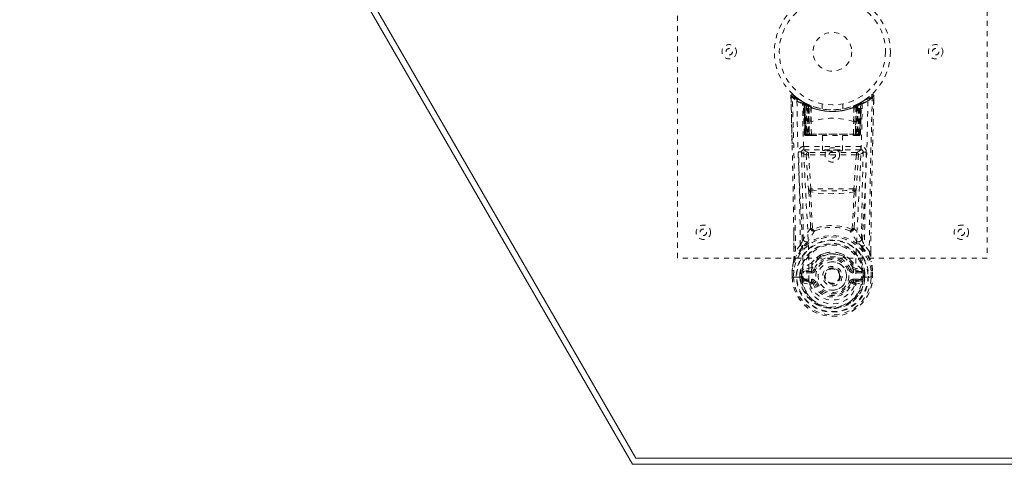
# Model space of a CAD drawing. Header units: inches. Extents: x 11.3 to 82.8, y 29.8 to 50.3.
# Tile 1 of 4: x 11.3 to 30.4, y 29.8 to 38.4. Entities that reach past the tile are written whole.
import ezdxf

# ---------------------------------------------------------------- set-up
doc = ezdxf.new("R2010")
doc.units = ezdxf.units.IN
doc.header["$MEASUREMENT"] = 0
doc.linetypes.add('SLD-Dashed', pattern=[0.075, 0.05, -0.025])
doc.linetypes.add('SLD-Solid', pattern=[0])

msp = doc.modelspace()

# ---------------------------------------------------------------- linework, layer by layer
at = {"color": 7, "linetype": 'SLD-Solid', "lineweight": 15}
for p, q in [((23.158, 29.762), (11.283, 50.33)), ((11.487, 50.212), (23.226, 29.88)), ((23.226, 29.88), (11.487, 50.212)), ((23.226, 29.88), (70.84, 29.88)), ((70.84, 29.88), (23.226, 29.88)), ((70.908, 29.762), (23.158, 29.762))]:
    msp.add_line(p, q, dxfattribs=at)
at = {"color": 7, "linetype": 'SLD-Dashed', "lineweight": 0}
for p, q in [((24.033, 33.762), (24.033, 41.762)), ((30.033, 41.762), (30.033, 33.762)), ((26.229, 36.852), (26.227, 36.902)), ((26.229, 36.902), (26.23, 36.852)), ((26.251, 35.978), (26.231, 36.895)), ((27.705, 36.857), (27.687, 36.838)), ((27.836, 36.856), (27.837, 36.902)), ((27.837, 36.855), (27.838, 36.902)), ((26.467, 36.786), (26.454, 36.794)), ((26.473, 36.782), (26.46, 36.789)), ((26.468, 36.786), (26.467, 36.786)), ((26.482, 36.761), (26.469, 36.769)), ((26.49, 36.166), (26.469, 36.769)), ((26.471, 36.784), (26.47, 36.784)), ((26.503, 36.166), (26.482, 36.761)), ((26.482, 36.761), (26.503, 36.166)), ((26.482, 36.761), (26.482, 36.761)), ((26.485, 36.776), (26.485, 36.776)), ((26.55, 36.743), (26.485, 36.776)), ((26.501, 36.754), (26.522, 36.162)), ((26.567, 36.717), (26.501, 36.751)), ((26.521, 36.166), (26.501, 36.751)), ((26.529, 36.721), (26.542, 36.747)), ((26.529, 36.721), (26.529, 36.166)), ((26.547, 36.712), (26.529, 36.721)), ((26.542, 36.714), (26.562, 36.706)), ((26.543, 36.166), (26.542, 36.714)), ((26.547, 36.712), (26.559, 36.738)), ((26.547, 36.166), (26.547, 36.712)), ((26.552, 36.742), (26.55, 36.743)), ((26.559, 36.738), (26.552, 36.742)), ((26.561, 36.706), (26.561, 36.166)), ((26.58, 36.698), (26.561, 36.706)), ((26.562, 36.706), (26.573, 36.732)), ((26.562, 36.706), (26.562, 36.166)), ((26.567, 36.717), (26.569, 36.716)), ((26.586, 36.166), (26.567, 36.717)), ((26.569, 36.716), (26.586, 36.216)), ((26.573, 36.732), (26.591, 36.724)), ((26.58, 36.698), (26.591, 36.724)), ((26.58, 36.166), (26.58, 36.698)), ((26.619, 36.685), (26.614, 36.686)), ((26.616, 36.409), (26.614, 36.686)), ((26.622, 36.711), (26.618, 36.713)), ((26.619, 36.685), (26.621, 36.407)), ((26.833, 36.751), (26.833, 36.654)), ((27.233, 36.654), (27.233, 36.751)), ((27.448, 36.713), (27.443, 36.711)), ((27.445, 36.407), (27.447, 36.685)), ((27.452, 36.686), (27.447, 36.685)), ((27.452, 36.686), (27.449, 36.409)), ((27.475, 36.724), (27.493, 36.732)), ((27.499, 36.717), (27.479, 36.166)), ((27.479, 36.216), (27.497, 36.716)), ((27.505, 36.706), (27.486, 36.698)), ((27.486, 36.698), (27.486, 36.166)), ((27.497, 36.716), (27.499, 36.717)), ((27.565, 36.751), (27.499, 36.717)), ((27.504, 36.706), (27.523, 36.714)), ((27.504, 36.166), (27.504, 36.706)), ((27.505, 36.166), (27.505, 36.706)), ((27.516, 36.743), (27.514, 36.742)), ((27.58, 36.776), (27.516, 36.743)), ((27.537, 36.721), (27.519, 36.712)), ((27.519, 36.712), (27.519, 36.166)), ((27.523, 36.714), (27.523, 36.166)), ((27.536, 36.166), (27.537, 36.721)), ((27.542, 36.162), (27.564, 36.754)), ((27.545, 36.166), (27.565, 36.751)), ((27.563, 36.166), (27.583, 36.761)), ((27.583, 36.761), (27.563, 36.166)), ((27.576, 36.166), (27.597, 36.769)), ((27.58, 36.776), (27.58, 36.776)), ((27.597, 36.769), (27.583, 36.761)), ((27.583, 36.761), (27.583, 36.761)), ((27.595, 36.784), (27.595, 36.784)), ((27.612, 36.794), (27.598, 36.786)), ((27.598, 36.786), (27.598, 36.786)), ((26.62, 36.407), (26.621, 36.407)), ((26.626, 36.163), (26.62, 36.407)), ((27.44, 36.163), (27.446, 36.407)), ((27.445, 36.407), (27.446, 36.407)), ((26.49, 36.166), (26.503, 36.166)), ((26.521, 36.166), (26.586, 36.166)), ((26.529, 36.166), (26.547, 36.166)), ((26.53, 36.137), (26.543, 36.137)), ((26.533, 36.137), (26.543, 36.137)), ((26.562, 36.166), (26.543, 36.166)), ((26.551, 36.137), (26.543, 36.138)), ((26.543, 36.137), (26.544, 36.137)), ((27.519, 36.166), (26.547, 36.166)), ((26.551, 36.137), (26.609, 36.137)), ((26.561, 36.166), (26.58, 36.166)), ((26.562, 36.166), (27.504, 36.166)), ((27.486, 36.166), (26.58, 36.166)), ((26.603, 36.137), (26.58, 36.137)), ((26.587, 36.166), (26.586, 36.166)), ((26.587, 36.166), (26.588, 36.164)), ((26.616, 36.137), (26.633, 36.137)), ((26.616, 36.137), (26.616, 36.137)), ((26.633, 36.137), (27.433, 36.137)), ((26.838, 36.137), (26.838, 35.846)), ((27.228, 35.846), (27.228, 36.137)), ((27.433, 36.137), (27.449, 36.137)), ((27.449, 36.137), (27.45, 36.137)), ((27.457, 36.137), (27.515, 36.137)), ((27.485, 36.137), (27.457, 36.137)), ((27.479, 36.166), (27.478, 36.166)), ((27.478, 36.164), (27.478, 36.166)), ((27.479, 36.166), (27.545, 36.166)), ((27.485, 36.137), (27.486, 36.137)), ((27.486, 36.166), (27.505, 36.166)), ((27.486, 36.137), (27.504, 36.137)), ((27.523, 36.166), (27.504, 36.166)), ((27.519, 36.166), (27.536, 36.166)), ((27.522, 36.137), (27.533, 36.137)), ((27.522, 36.137), (27.522, 36.137)), ((27.522, 36.137), (27.536, 36.137)), ((27.545, 36.166), (27.545, 36.166)), ((27.563, 36.166), (27.576, 36.166)), ((26.481, 35.925), (26.481, 35.863)), ((27.585, 35.925), (26.481, 35.925)), ((27.585, 35.863), (27.585, 35.925)), ((26.481, 35.863), (27.585, 35.863)), ((26.524, 35.763), (26.571, 35.098)), ((26.569, 35.81), (26.569, 35.765)), ((27.497, 35.81), (26.569, 35.81)), ((27.497, 35.765), (26.569, 35.765)), ((26.616, 35.102), (26.569, 35.765)), ((27.497, 35.765), (27.45, 35.102)), ((27.541, 35.763), (27.495, 35.098)), ((27.497, 35.81), (27.497, 35.765)), ((27.497, 35.765), (27.541, 35.763)), ((27.45, 35.102), (26.616, 35.102)), ((26.288, 33.892), (26.284, 34.253)), ((26.647, 34.33), (26.647, 34.33)), ((27.419, 34.33), (27.419, 34.33)), ((27.777, 33.892), (27.781, 34.237)), ((26.411, 34.011), (26.318, 33.896)), ((27.748, 33.896), (27.654, 34.011)), ((26.881, 33.849), (26.805, 33.821)), ((27.261, 33.821), (27.187, 33.849)), ((30.033, 33.762), (24.033, 33.762)), ((26.679, 33.723), (26.63, 33.669)), ((26.636, 33.624), (26.635, 33.576)), ((27.435, 33.669), (27.386, 33.723)), ((27.429, 33.624), (27.431, 33.576)), ((26.253, 33.524), (26.253, 33.52)), ((26.253, 33.392), (26.253, 33.52)), ((26.255, 33.52), (26.254, 33.392)), ((26.283, 33.519), (26.282, 33.396)), ((26.301, 33.393), (26.319, 33.393)), ((26.301, 33.392), (26.301, 33.393)), ((26.403, 33.397), (26.404, 33.471)), ((26.433, 33.397), (26.403, 33.397)), ((26.403, 33.397), (26.403, 33.397)), ((26.434, 33.469), (26.404, 33.471)), ((26.434, 33.469), (26.433, 33.397)), ((26.438, 33.398), (26.433, 33.397)), ((26.44, 33.319), (26.433, 33.397)), ((26.438, 33.483), (26.434, 33.469)), ((26.438, 33.483), (26.438, 33.398)), ((26.438, 33.483), (26.438, 33.483)), ((26.635, 33.576), (26.468, 33.539)), ((26.472, 33.503), (26.625, 33.54)), ((26.472, 33.503), (26.472, 33.473)), ((26.625, 33.503), (26.472, 33.503)), ((26.625, 33.473), (26.472, 33.473)), ((26.625, 33.54), (26.637, 33.557)), ((26.625, 33.503), (26.625, 33.54)), ((26.625, 33.473), (26.625, 33.503)), ((26.637, 33.557), (26.68, 33.541)), ((27.189, 33.412), (27.189, 33.408)), ((27.386, 33.541), (27.428, 33.557)), ((27.428, 33.557), (27.441, 33.54)), ((27.431, 33.576), (27.598, 33.539)), ((27.441, 33.503), (27.441, 33.54)), ((27.441, 33.54), (27.594, 33.503)), ((27.594, 33.503), (27.441, 33.503)), ((27.441, 33.473), (27.441, 33.503)), ((27.594, 33.473), (27.441, 33.473)), ((27.594, 33.473), (27.594, 33.503)), ((27.632, 33.469), (27.628, 33.483)), ((27.628, 33.483), (27.628, 33.398)), ((27.628, 33.483), (27.628, 33.483)), ((27.628, 33.398), (27.633, 33.397)), ((27.662, 33.471), (27.632, 33.469)), ((27.633, 33.397), (27.632, 33.469)), ((27.662, 33.397), (27.633, 33.397)), ((27.662, 33.471), (27.662, 33.47)), ((27.662, 33.47), (27.662, 33.397)), ((27.662, 33.397), (27.662, 33.397)), ((27.747, 33.393), (27.765, 33.393)), ((27.765, 33.393), (27.765, 33.392)), ((27.783, 33.396), (27.783, 33.519)), ((27.812, 33.392), (27.811, 33.52)), ((27.812, 33.52), (27.812, 33.524)), ((27.813, 33.392), (27.812, 33.52)), ((26.253, 33.392), (26.256, 33.392)), ((26.256, 33.392), (26.283, 33.392)), ((26.283, 33.392), (26.301, 33.392)), ((26.319, 33.393), (26.461, 33.393)), ((26.455, 33.284), (26.597, 33.251)), ((26.485, 33.351), (26.485, 33.321)), ((26.485, 33.351), (26.625, 33.351)), ((26.624, 33.291), (26.485, 33.321)), ((26.485, 33.321), (26.625, 33.321)), ((26.625, 33.321), (26.624, 33.291)), ((26.625, 33.351), (26.625, 33.321)), ((26.68, 33.282), (26.652, 33.272)), ((27.413, 33.272), (27.386, 33.282)), ((27.441, 33.321), (27.441, 33.351)), ((27.441, 33.351), (27.581, 33.351)), ((27.441, 33.291), (27.441, 33.321)), ((27.581, 33.321), (27.441, 33.291)), ((27.441, 33.321), (27.581, 33.321)), ((27.469, 33.251), (27.611, 33.284)), ((27.581, 33.321), (27.581, 33.351)), ((27.604, 33.387), (27.605, 33.393)), ((27.605, 33.393), (27.747, 33.393)), ((27.765, 33.392), (27.783, 33.392)), ((27.783, 33.392), (27.809, 33.392)), ((27.809, 33.392), (27.813, 33.392))]:
    msp.add_line(p, q, dxfattribs=at)
at = {"color": 7, "linetype": 'SLD-Dashed', "lineweight": 0, "flags": 128}
for points in [[(27.813, 35.934), (27.814, 36.008), (27.818, 36.18), (27.823, 36.39), (27.829, 36.637), (27.834, 36.895)], [(26.346, 36.809), (26.353, 36.355), (26.365, 35.906), (26.382, 35.463), (26.404, 35.027), (26.434, 34.461), (26.457, 33.914), (26.462, 33.387)], [(26.578, 33.321), (26.574, 33.851), (26.551, 34.4), (26.519, 34.967), (26.496, 35.404), (26.477, 35.849), (26.463, 36.299), (26.455, 36.753)], [(26.477, 36.781), (26.47, 36.784), (26.468, 36.786)], [(26.499, 36.758), (26.494, 36.769), (26.489, 36.774)], [(26.541, 36.745), (26.534, 36.75), (26.525, 36.755)], [(26.542, 36.714), (26.547, 36.724), (26.551, 36.733), (26.554, 36.739), (26.555, 36.74)], [(26.573, 36.732), (26.572, 36.73), (26.569, 36.725), (26.565, 36.716), (26.561, 36.706)], [(27.486, 36.698), (27.482, 36.708), (27.478, 36.716), (27.475, 36.722), (27.475, 36.724)], [(27.611, 36.753), (27.602, 36.299), (27.589, 35.849), (27.57, 35.404), (27.547, 34.967), (27.515, 34.4), (27.491, 33.851), (27.487, 33.321)], [(27.492, 36.732), (27.493, 36.73), (27.496, 36.724), (27.5, 36.716), (27.504, 36.706)], [(27.505, 36.706), (27.501, 36.716), (27.497, 36.725), (27.494, 36.73), (27.493, 36.732)], [(27.519, 36.712), (27.514, 36.722), (27.51, 36.731), (27.507, 36.736), (27.507, 36.738)], [(27.511, 36.74), (27.512, 36.739), (27.515, 36.733), (27.519, 36.724), (27.523, 36.714)], [(27.537, 36.721), (27.532, 36.73), (27.528, 36.739), (27.525, 36.745), (27.524, 36.747)], [(27.541, 36.755), (27.532, 36.75), (27.525, 36.745)], [(27.72, 36.809), (27.713, 36.355), (27.701, 35.906), (27.684, 35.463), (27.662, 35.027), (27.632, 34.461), (27.609, 33.914), (27.604, 33.387)], [(26.586, 36.216), (26.586, 36.329), (26.59, 36.385), (26.597, 36.411), (26.6, 36.416), (26.603, 36.418), (26.605, 36.418), (26.606, 36.418), (26.609, 36.416), (26.612, 36.414), (26.616, 36.409)], [(26.616, 36.409), (26.618, 36.407), (26.619, 36.407), (26.619, 36.407), (26.62, 36.407)], [(27.446, 36.407), (27.447, 36.407), (27.447, 36.407), (27.448, 36.407), (27.449, 36.409)], [(27.449, 36.409), (27.454, 36.414), (27.456, 36.416), (27.459, 36.418), (27.461, 36.418), (27.463, 36.418), (27.465, 36.416), (27.469, 36.411), (27.476, 36.385), (27.48, 36.329), (27.479, 36.216)], [(26.529, 36.166), (26.514, 36.166), (26.501, 36.166), (26.493, 36.166), (26.49, 36.166), (26.49, 36.166)], [(26.503, 36.166), (26.507, 36.166), (26.516, 36.166), (26.528, 36.166), (26.543, 36.166)], [(26.561, 36.166), (26.545, 36.166), (26.538, 36.166), (26.532, 36.166), (26.527, 36.166), (26.523, 36.166), (26.521, 36.166), (26.521, 36.166)], [(26.586, 36.216), (26.586, 36.216), (26.587, 36.166)], [(26.626, 36.163), (26.828, 36.163), (27.033, 36.163), (27.238, 36.163), (27.44, 36.163)], [(27.478, 36.166), (27.479, 36.216), (27.479, 36.216)], [(27.545, 36.166), (27.544, 36.166), (27.542, 36.166), (27.539, 36.166), (27.534, 36.166), (27.527, 36.166), (27.52, 36.166), (27.505, 36.166)], [(27.523, 36.166), (27.537, 36.166), (27.55, 36.166), (27.559, 36.166), (27.563, 36.166)], [(27.576, 36.166), (27.575, 36.166), (27.573, 36.166), (27.564, 36.166), (27.551, 36.166), (27.536, 36.166)], [(26.436, 35.817), (26.465, 35.789), (26.524, 35.763)], [(26.436, 35.817), (26.456, 34.973), (26.47, 34.131)], [(26.569, 35.81), (26.51, 35.836), (26.481, 35.863)], [(26.569, 35.765), (26.553, 35.764), (26.539, 35.763), (26.529, 35.763), (26.524, 35.763)], [(27.585, 35.863), (27.555, 35.836), (27.497, 35.81)], [(27.541, 35.763), (27.601, 35.789), (27.63, 35.817)], [(27.596, 34.131), (27.609, 34.973), (27.63, 35.817)], [(26.571, 35.098), (26.575, 35.099), (26.586, 35.099), (26.6, 35.101), (26.616, 35.102)], [(26.571, 35.098), (26.573, 35.076), (26.576, 35.055)], [(26.576, 35.055), (26.595, 34.696), (26.612, 34.344)], [(27.456, 35.045), (27.317, 35.021), (27.175, 35.012), (27.033, 35.01), (26.89, 35.012), (26.749, 35.021), (26.61, 35.045)], [(26.61, 35.045), (26.629, 34.684), (26.647, 34.33)], [(26.62, 35.08), (26.618, 35.091), (26.616, 35.102)], [(27.419, 34.33), (27.437, 34.684), (27.456, 35.045)], [(27.45, 35.102), (27.448, 35.091), (27.446, 35.08)], [(27.45, 35.102), (27.466, 35.101), (27.48, 35.099), (27.49, 35.099), (27.495, 35.098)], [(27.49, 35.055), (27.471, 34.696), (27.454, 34.344)], [(27.49, 35.055), (27.493, 35.076), (27.495, 35.098)], [(26.287, 34.254), (26.288, 34.133), (26.29, 33.894)], [(26.611, 34.337), (26.537, 34.239), (26.47, 34.131)], [(26.611, 34.337), (26.613, 34.327), (26.617, 34.318), (26.623, 34.311), (26.63, 34.307), (26.637, 34.306), (26.645, 34.307), (26.652, 34.312), (26.658, 34.318)], [(27.408, 34.318), (27.414, 34.312), (27.421, 34.307), (27.428, 34.306), (27.436, 34.307), (27.443, 34.311), (27.449, 34.318), (27.453, 34.327), (27.455, 34.337)], [(27.596, 34.131), (27.529, 34.239), (27.455, 34.337)], [(27.776, 33.894), (27.777, 34.128), (27.778, 34.238)], [(26.454, 33.976), (26.355, 33.851), (26.281, 33.7)], [(26.564, 34.083), (26.559, 34.077), (26.551, 34.069)], [(27.515, 34.069), (27.506, 34.077), (27.502, 34.083)], [(27.612, 33.976), (27.712, 33.847), (27.785, 33.7)], [(26.805, 33.821), (26.707, 33.754), (26.679, 33.723)], [(27.386, 33.723), (27.359, 33.754), (27.261, 33.821)], [(26.281, 33.7), (26.264, 33.613), (26.253, 33.524)], [(26.281, 33.7), (26.279, 33.695), (26.279, 33.69)], [(27.787, 33.69), (27.786, 33.695), (27.785, 33.7)], [(27.812, 33.524), (27.801, 33.613), (27.785, 33.7)], [(26.282, 33.396), (26.276, 33.396), (26.27, 33.396), (26.264, 33.396), (26.26, 33.395), (26.256, 33.396), (26.254, 33.396), (26.252, 33.395), (26.253, 33.392)], [(26.283, 33.519), (26.278, 33.52), (26.272, 33.521), (26.267, 33.522), (26.263, 33.522), (26.259, 33.523), (26.256, 33.523), (26.254, 33.524), (26.253, 33.524)], [(26.253, 33.52), (26.253, 33.52), (26.254, 33.52), (26.257, 33.52), (26.261, 33.52), (26.265, 33.52), (26.271, 33.519), (26.277, 33.519), (26.283, 33.519)], [(26.434, 33.469), (26.434, 33.469), (26.434, 33.469)], [(26.472, 33.473), (26.454, 33.475), (26.438, 33.483)], [(26.468, 33.539), (26.461, 33.531), (26.446, 33.517)], [(26.708, 33.531), (26.703, 33.533), (26.697, 33.535), (26.693, 33.537), (26.688, 33.538), (26.685, 33.539), (26.682, 33.54), (26.681, 33.541), (26.68, 33.541)], [(27.358, 33.531), (27.363, 33.533), (27.368, 33.535), (27.373, 33.537), (27.377, 33.538), (27.381, 33.539), (27.383, 33.54), (27.385, 33.541), (27.386, 33.541)], [(27.431, 33.576), (27.43, 33.564), (27.428, 33.557), (27.428, 33.557)], [(27.628, 33.483), (27.611, 33.475), (27.594, 33.473)], [(27.62, 33.517), (27.614, 33.522), (27.598, 33.539)], [(27.632, 33.469), (27.632, 33.469), (27.632, 33.469)], [(27.812, 33.524), (27.811, 33.524), (27.809, 33.523), (27.806, 33.523), (27.803, 33.522), (27.798, 33.522), (27.793, 33.521), (27.788, 33.52), (27.783, 33.519)], [(27.783, 33.519), (27.789, 33.519), (27.795, 33.519), (27.8, 33.52), (27.805, 33.52), (27.809, 33.52), (27.811, 33.52), (27.813, 33.52), (27.812, 33.52)], [(27.813, 33.392), (27.813, 33.395), (27.812, 33.396), (27.81, 33.396), (27.806, 33.395), (27.801, 33.396), (27.796, 33.396), (27.79, 33.396), (27.783, 33.396)], [(26.443, 33.334), (26.462, 33.346), (26.485, 33.351)], [(26.462, 33.387), (26.461, 33.39), (26.461, 33.393)], [(26.462, 33.387), (26.466, 33.378), (26.473, 33.369)], [(26.578, 33.321), (26.576, 33.321), (26.574, 33.322)], [(27.487, 33.321), (27.485, 33.239), (27.465, 33.157), (27.427, 33.079), (27.371, 33.009), (27.301, 32.95), (27.218, 32.906), (27.128, 32.879), (27.033, 32.87), (26.938, 32.879), (26.848, 32.906), (26.765, 32.95), (26.694, 33.009), (26.639, 33.079), (26.601, 33.157), (26.581, 33.239), (26.578, 33.321)], [(26.653, 33.272), (26.645, 33.284), (26.642, 33.288), (26.637, 33.29), (26.633, 33.291), (26.629, 33.291), (26.62, 33.29), (26.61, 33.286), (26.602, 33.281), (26.598, 33.277), (26.596, 33.271), (26.596, 33.253)], [(26.653, 33.272), (26.65, 33.271), (26.645, 33.269), (26.636, 33.266), (26.626, 33.262), (26.616, 33.258), (26.607, 33.255), (26.6, 33.252), (26.597, 33.251)], [(26.708, 33.292), (26.703, 33.29), (26.697, 33.288), (26.693, 33.287), (26.688, 33.285), (26.685, 33.284), (26.682, 33.283), (26.681, 33.282), (26.68, 33.282)], [(27.358, 33.292), (27.363, 33.29), (27.368, 33.288), (27.373, 33.287), (27.377, 33.285), (27.381, 33.284), (27.383, 33.283), (27.385, 33.282), (27.386, 33.282)], [(27.47, 33.253), (27.471, 33.266), (27.468, 33.275), (27.466, 33.279), (27.463, 33.282), (27.455, 33.286), (27.445, 33.29), (27.435, 33.291), (27.429, 33.29), (27.424, 33.287), (27.418, 33.281), (27.413, 33.272)], [(27.413, 33.272), (27.415, 33.271), (27.421, 33.269), (27.43, 33.266), (27.44, 33.262), (27.45, 33.258), (27.459, 33.255), (27.466, 33.252), (27.469, 33.251)], [(27.492, 33.322), (27.489, 33.321), (27.487, 33.321)], [(27.581, 33.351), (27.603, 33.346), (27.623, 33.334)], [(27.604, 33.387), (27.599, 33.378), (27.593, 33.369)]]:
    msp.add_lwpolyline(points, dxfattribs=at)
at = {"color": 7, "linetype": 'SLD-Dashed', "lineweight": 0}
for centre, radius in [((27.033, 37.762), 1.125), ((27.033, 37.762), 1.03), ((27.033, 37.762), 0.375), ((25.033, 37.762), 0.14), ((25.033, 37.762), 0.0625), ((29.033, 37.762), 0.14), ((29.033, 37.762), 0.0625), ((27.033, 35.762), 0.14), ((27.033, 35.762), 0.0625), ((24.533, 34.262), 0.14), ((29.533, 34.262), 0.14), ((24.533, 34.262), 0.0625), ((29.533, 34.262), 0.0625), ((27.033, 33.412), 0.7), ((27.033, 33.412), 0.69), ((27.033, 33.412), 0.623), ((27.033, 33.412), 0.32), ((27.033, 33.412), 0.275), ((27.033, 33.412), 0.188), ((27.033, 33.412), 0.156), ((27.033, 33.412), 0.142), ((27.033, 33.412), 0.14), ((27.033, 33.412), 0.138)]:
    msp.add_circle(centre, radius, dxfattribs=at)
for centre, radius, start, end in [((26.257, 36.902), 0.03, 47.9293, 181.4926), ((26.266, 36.273), 0.63, 90.8113, 93.542), ((27.017, 37.785), 1.185, 228.2227, 235.5032), ((-111.365, 32.615), 137.659, 0.68191, 1.76381), ((26.671, 36.543), 0.548, 135.9121, 139.0214), ((-117.338, 32.491), 143.663, 0.56045, 1.75982), ((27.033, 37.763), 1.158, 227.9756, 312.0241), ((27.028, 37.755), 1.119, 228.0245, 235.412), ((26.635, 37.247), 0.483, 223.7159, 237.8679), ((26.376, 36.809), 0.03, 55.9398, 180.201), ((27.033, 37.762), 1.128, 235.3891, 240.5522), ((27.032, 37.762), 1.128, 299.4496, 304.6091), ((27.059, 37.727), 1.084, 304.5143, 311.3054), ((27.69, 36.809), 0.03, 359.8129, 124.0463), ((27.049, 37.785), 1.185, 304.4967, 311.7777), ((177.811, 32.361), 150.072, 178.26579, 179.41395), ((165.719, 32.609), 137.947, 178.23617, 179.32381), ((27.808, 36.902), 0.03, 358.5072, 132.0709), ((26.83, 36.026), 1.314, 41.8848, 43.1817), ((27.82, 36.809), 0.094, 78.6329, 97.0137), ((27.018, 38), 1.368, 240.5354, 245.6797), ((26.439, 36.768), 0.03, 1.9832, 59.1138), ((26.496, 36.741), 0.043, 114.3112, 163.043), ((27.033, 37.793), 1.19, 240.9438, 299.0562), ((26.442, 36.769), 0.0272, 359.2965, 40.3111), ((26.956, 37.623), 0.969, 239.6316, 243.7749), ((26.452, 36.76), 0.0299, 1.9077, 59.885), ((26.453, 36.76), 0.0299, 1.7864, 59.8675), ((26.984, 37.349), 0.776, 228.3669, 234.083), ((27.033, 37.762), 1.127, 240.552, 299.448), ((26.981, 37.339), 0.763, 229.2445, 234.9629), ((26.471, 36.75), 0.0299, 1.8068, 60.9298), ((27.035, 37.766), 1.132, 240.9639, 245.8946), ((26.983, 37.335), 0.758, 230.4641, 236.1231), ((27.033, 37.76), 1.155, 245.1324, 294.8676), ((26.537, 36.716), 0.0297, 1.5028, 64.5506), ((26.539, 36.715), 0.0297, 1.5067, 64.6559), ((27.033, 37.76), 1.155, 245.9282, 294.0718), ((26.976, 37.294), 0.707, 234.8581, 239.2251), ((27.033, 37.76), 1.155, 246.9084, 293.0916), ((26.584, 36.704), 0.0346, 329.0831, 15.1568), ((26.589, 36.702), 0.0349, 329.3499, 15.0833), ((27.033, 37.725), 1.12, 248.2839, 291.7161), ((27.477, 36.702), 0.0349, 164.9241, 210.6478), ((27.481, 36.704), 0.0346, 164.8436, 210.9166), ((27.09, 37.294), 0.707, 300.7758, 305.1411), ((27.154, 37.498), 0.837, 293.593, 295.4293), ((27.036, 37.756), 1.121, 294.0804, 299.0617), ((27.526, 36.715), 0.0297, 115.3456, 178.4954), ((27.528, 36.716), 0.0297, 115.4493, 178.4936), ((27.084, 37.333), 0.755, 303.8651, 309.5488), ((27.085, 37.34), 0.764, 305.0391, 310.7538), ((27.083, 37.347), 0.773, 305.9068, 311.6432), ((27.11, 37.624), 0.97, 296.2259, 300.3677), ((27.595, 36.75), 0.0299, 119.0996, 178.1907), ((27.595, 36.75), 0.03, 119.062, 163.2332), ((27.613, 36.76), 0.0299, 120.1158, 178.0875), ((27.613, 36.76), 0.0299, 120.1275, 178.2152), ((27.57, 36.741), 0.0429, 16.9257, 65.7185), ((27.627, 36.768), 0.03, 120.887, 178.012), ((27.624, 36.769), 0.0272, 139.6889, 180.7035), ((27.047, 38), 1.368, 294.3205, 299.4638), ((27.033, 35.141), 1.332, 71.9765, 108.0232), ((26.52, 36.167), 0.03, 181.9934, 269.996), ((26.554, 36.215), 0.0807, 218.1969, 252.5531), ((26.533, 36.167), 0.03, 181.9293, 269.9277), ((26.549, 36.165), 0.0276, 179.1236, 257.2313), ((26.551, 36.158), 0.0218, 247.3923, 275.2245), ((26.979, 36.158), 0.436, 179.0757, 182.8791), ((26.971, 36.158), 0.424, 179.0336, 182.9445), ((27.017, 36.158), 0.456, 179.1138, 182.7528), ((27.001, 36.158), 0.439, 179.0636, 182.8401), ((27.041, 36.158), 0.461, 179.1101, 182.7101), ((26.616, 36.166), 0.0299, 181.8072, 269.8224), ((26.621, 36.693), 0.53, 266.3908, 270.5176), ((26.617, 36.166), 0.0295, 183.4639, 269.0179), ((26.659, 36.158), 0.0334, 170.2434, 218.8744), ((27.407, 36.158), 0.0334, 321.119, 9.7584), ((27.445, 36.693), 0.53, 269.4822, 273.6095), ((27.449, 36.166), 0.0295, 271.0002, 356.5203), ((27.45, 36.166), 0.0299, 270.1776, 358.1928), ((27.025, 36.158), 0.461, 357.2939, 0.8905), ((27.05, 36.158), 0.455, 357.2457, 0.8923), ((27.064, 36.158), 0.44, 357.1599, 0.9317), ((27.51, 36.172), 0.0354, 260.9604, 350.2083), ((27.515, 36.167), 0.03, 270.0611, 358.0707), ((27.094, 36.158), 0.424, 357.0555, 0.9664), ((27.088, 36.158), 0.435, 357.1194, 0.9304), ((27.533, 36.167), 0.03, 270.0267, 358.0333), ((27.512, 36.215), 0.0807, 287.4461, 321.8017), ((27.546, 36.167), 0.03, 270.0063, 358.0044), ((26.481, 35.821), 0.105, 89.8851, 181.4321), ((27.585, 35.821), 0.105, 358.5864, 90.0964), ((26.399, 35.492), 0.327, 83.5358, 94.0538), ((-74.852, 32.944), 101.269, 0.6037, 1.62599), ((26.481, 35.818), 0.045, 89.8888, 181.4216), ((26.569, 35.765), 0.0451, 90.3595, 183.0902), ((27.496, 35.765), 0.0451, 356.9067, 89.6301), ((27.585, 35.818), 0.045, 358.5753, 90.1128), ((27.666, 35.492), 0.326, 85.9336, 96.4768), ((128.925, 32.944), 101.276, 178.37405, 179.39627), ((26.618, 35.033), 0.0476, 87.4355, 152.2391), ((26.604, 35.089), 0.0441, 230.1816, 277.6317), ((26.886, 34.984), 0.283, 160.1743, 167.6098), ((27.033, 39.905), 4.842, 265.1094, 274.8902), ((27.183, 34.986), 0.279, 12.3355, 19.8829), ((27.448, 35.033), 0.0476, 27.7589, 92.5669), ((27.462, 35.089), 0.0441, 262.3748, 309.8109), ((27.033, 33.416), 0.977, 67.4211, 112.5686), ((27.033, 33.499), 0.859, 66.6048, 113.3943), ((27.033, 33.412), 0.787, 8.1858, 171.8142), ((27.033, 33.412), 0.758, 8.1858, 171.8142), ((27.704, 33.51), 1.277, 142.487, 153.3062), ((26.599, 34.342), 0.0135, 335.6256, 7.2376), ((26.671, 34.344), 0.0605, 186.6655, 290.1513), ((26.642, 34.371), 0.0407, 221.3922, 276.0545), ((26.662, 34.334), 0.0161, 192.2802, 252.6776), ((26.705, 34.335), 0.0498, 199.5576, 255.036), ((27.395, 34.344), 0.0605, 249.8497, 353.3336), ((27.361, 34.335), 0.0498, 284.9649, 340.4414), ((26.364, 33.512), 1.273, 26.6774, 37.5293), ((27.403, 34.334), 0.0161, 287.3426, 347.7507), ((27.423, 34.371), 0.0408, 263.9507, 318.5805), ((27.467, 34.342), 0.0133, 172.805, 204.53), ((27.033, 33.412), 0.632, 5.3575, 174.6425), ((25.245, 34.657), 1.333, 331.0208, 336.741), ((26.575, 34.167), 0.226, 223.46, 237.5627), ((27.033, 33.412), 0.602, 5.5122, 174.4878), ((28.176, 32.272), 2.423, 132.1302, 135.2908), ((26.53, 34.134), 0.0605, 182.4472, 303.6188), ((27.535, 34.134), 0.0605, 236.3806, 357.5529), ((25.89, 32.272), 2.422, 44.7094, 47.8703), ((28.82, 34.657), 1.333, 203.258, 208.9802), ((27.497, 34.158), 0.215, 302.0824, 316.8955), ((24.977, 33.851), 1.312, 352.9097, 1.7783), ((22.159, 34.589), 4.217, 347.8424, 350.5475), ((26.31, 33.843), 0.0537, 81.075, 113.5734), ((27.033, 33.381), 0.465, 118.5172, 148.4794), ((27.033, 33.423), 0.417, 18.6622, 161.3015), ((27.033, 33.412), 0.376, 20.1713, 159.8287), ((26.838, 33.81), 0.0346, 162.6986, 217.8338), ((27.033, 33.383), 0.463, 61.311, 118.6905), ((27.033, 33.474), 0.405, 67.6958, 112.1087), ((27.228, 33.81), 0.0346, 322.1755, 17.2962), ((27.033, 33.381), 0.464, 31.5041, 61.5007), ((27.756, 33.843), 0.0537, 66.4232, 98.9278), ((31.903, 34.588), 4.212, 189.4514, 192.1594), ((29.093, 33.852), 1.316, 178.2332, 187.0742), ((27.633, 33.398), 1.385, 167.8604, 174.9726), ((26.812, 33.276), 0.433, 114.7983, 142.5943), ((26.547, 33.635), 0.0897, 352.8493, 22.4172), ((27.033, 33.412), 0.346, 20.1712, 159.8288), ((27.033, 33.412), 0.275, 90.0001, 269.9999), ((27.033, 33.412), 0.275, 270, 90), ((27.51, 33.636), 0.0815, 156.0577, 188.6762), ((27.258, 33.281), 0.427, 37.2047, 65.4029), ((26.433, 33.398), 1.385, 5.0251, 12.1412), ((27.033, 33.412), 0.781, 181.2987, 358.7132), ((27.033, 33.412), 0.751, 181.2112, 358.7888), ((27.033, 33.412), 0.63, 181.3319, 358.668), ((26.569, 33.473), 0.131, 160.0088, 175.4854), ((27.033, 33.412), 0.595, 181.3275, 187.5324), ((27.033, 33.412), 0.6, 190.4653, 358.6279), ((26.472, 33.533), 0.0304, 210.7903, 270.6159), ((26.625, 33.562), 0.059, 270, 339.8287), ((26.625, 33.562), 0.089, 270.0012, 339.8278), ((26.702, 33.576), 0.0673, 179.7815, 196.5151), ((27.033, 33.412), 0.157, 84.1567, 107.2456), ((27.441, 33.562), 0.089, 200.1711, 270), ((27.441, 33.562), 0.059, 200.1713, 270), ((27.594, 33.533), 0.0304, 269.3841, 329.2097), ((27.536, 33.481), 0.0912, 1.1049, 23.3976), ((27.033, 33.412), 0.595, 352.4676, 358.6725), ((27.033, 33.412), 0.78, 181.4115, 358.5885), ((26.668, 33.364), 0.227, 187.6004, 200.4148), ((26.484, 33.291), 0.0298, 88.4987, 192.2545), ((27.033, 33.372), 0.572, 177.9355, 2.0645), ((26.594, 33.495), 0.175, 226.4376, 263.5811), ((26.625, 33.261), 0.03, 90.8934, 199.8068), ((27.033, 33.412), 0.465, 200.2061, 339.7911), ((26.625, 33.262), 0.0298, 19.9089, 90.2823), ((26.625, 33.262), 0.089, 20.1716, 89.9995), ((26.625, 33.262), 0.059, 20.1713, 90), ((27.033, 33.412), 0.405, 200.1906, 339.8094), ((27.033, 33.412), 0.376, 200.1713, 339.8287), ((27.033, 33.412), 0.346, 200.1713, 339.8287), ((27.441, 33.262), 0.089, 89.9993, 159.8296), ((27.441, 33.262), 0.059, 90, 159.8287), ((27.441, 33.262), 0.0298, 89.7174, 160.0936), ((27.442, 33.264), 0.0271, 42.0291, 91.2396), ((27.472, 33.495), 0.175, 276.429, 313.5692), ((27.581, 33.291), 0.0298, 347.7475, 91.4993), ((27.398, 33.364), 0.227, 339.5794, 352.4054)]:
    msp.add_arc(centre, radius, start, end, dxfattribs=at)
msp.add_ellipse((27.033, 35.846), major_axis=(0.195, 0), ratio=0.034921, dxfattribs=at)

doc.saveas('drawing.dxf')
